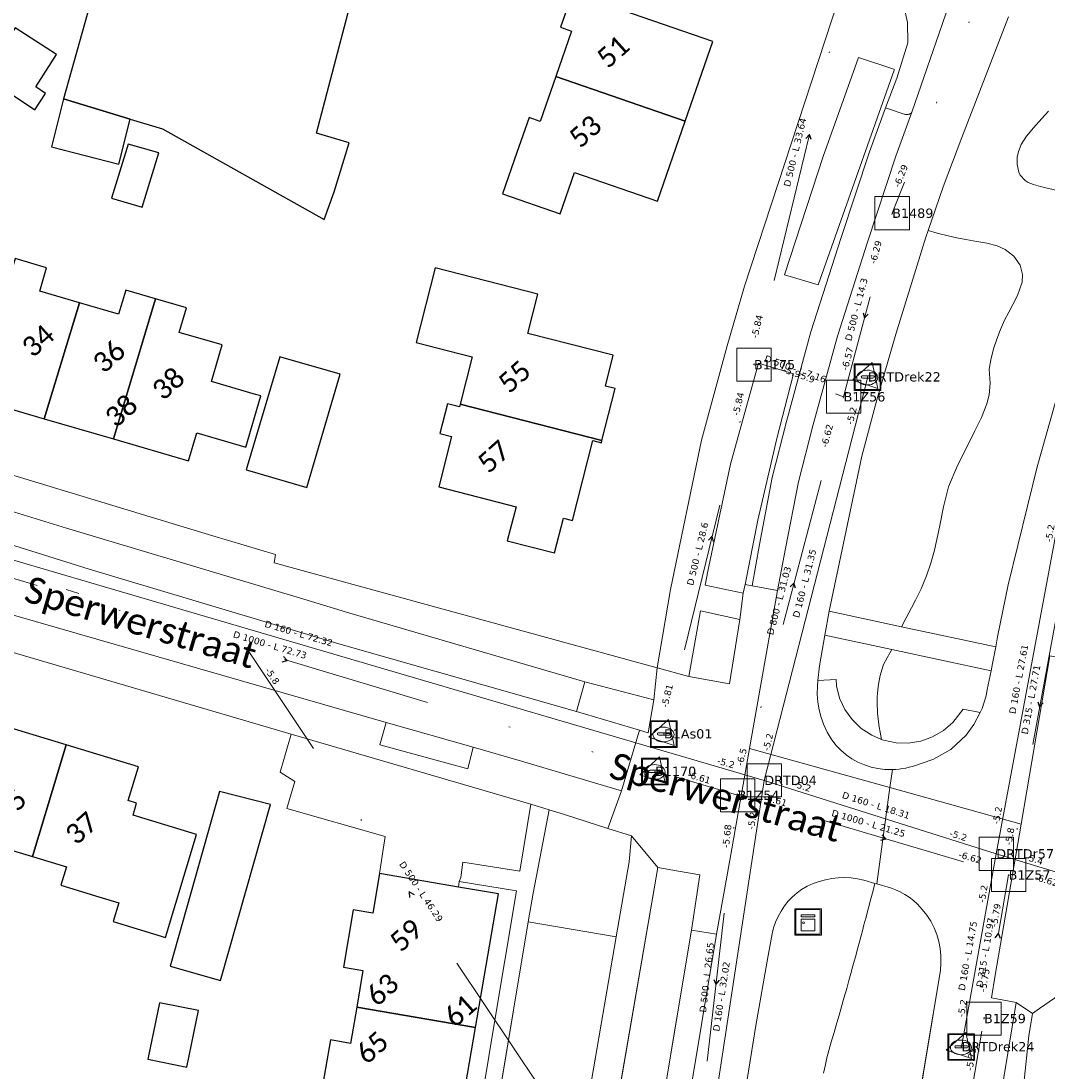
# Model space of a CAD drawing. Header units: metres. Extents: x 113074 to 114313, y 482627 to 483855.
# Tile 14 of 78: x 113518 to 113595, y 483137 to 483216. Entities that reach past the tile are written whole.
import ezdxf
from ezdxf.enums import TextEntityAlignment as Align

# ---------------------------------------------------------------- set-up
doc = ezdxf.new("R2010")
doc.units = ezdxf.units.M
doc.header["$MEASUREMENT"] = 0
doc.linetypes.add('DGN Style 2', pattern=[50.429501, 30.257701, -20.1718])
doc.linetypes.add('DGN Style 6', pattern=[30.473618, 0.016022, -6.408752, 11.215317, -6.408752, 0.016022, -6.408752])
for name, color, linetype, lineweight in [('BGT-Lijnen - BTD Groenvoorziening  gras- en kruidachtigen (v)', 94, 'Continuous', 13), ('BGT-Lijnen - BTD Groenvoorziening  heesters (v)', 94, 'Continuous', 13), ('BGT-Lijnen - BTD Groenvoorziening  planten (v)', 94, 'Continuous', 13), ('BGT-Lijnen - Huisnummer overig (t)', 252, 'Continuous', 13), ('BGT-Lijnen - IMKL   Bijzondere knoop (p)', 252, 'Continuous', 13), ('BGT-Lijnen - KST Openbare verlichtingskast (p)', 7, 'Continuous', 13), ('BGT-Lijnen - ORL Straatnaam (t)', 7, 'Continuous', 13), ('BGT-Lijnen - PND grondvlak pand (v_mv)', 1, 'Continuous', 13), ('BGT-Lijnen - WGD Parkeervlak (v)', 7, 'Continuous', 13), ('BGT-Lijnen - WGD Rijbaan - Lokale weg (v)', 7, 'Continuous', 13), ('BGT-Lijnen - WGD Rijbaan - Lokale weg verkeersdrempel (v)', 7, 'Continuous', 13), ('BGT-Lijnen - WGD Voetpad (v)', 7, 'Continuous', 13), ('Riolering - BOBs', 7, 'Continuous', 13), ('Riolering - Drainage', 254, 'Continuous', 13), ('Riolering - Gemengd riool', 7, 'Continuous', 13), ('Riolering - KNOOP_NUMMER', 7, 'Continuous', 13), ('Riolering - KNOOP_RIOOLPUT', 7, 'Continuous', 13), ('Riolering - Leidingtekst', 7, 'Continuous', 13), ('Riolering - Level 63', 7, 'Continuous', 13), ('Riolering - RIO-KNP', 4, 'Continuous', 13), ('Riolering - Stroomrichting', 7, 'Continuous', 13)]:
    doc.layers.add(name, color=color, linetype=linetype, lineweight=lineweight)
doc.styles.add('Style-Calibri', font='calibri.ttf')
doc.styles.add('Style-Verdana', font='verdana.ttf')

# ---------------------------------------------------------------- blocks, each defined once
blk = doc.blocks.new('IMKL Bijzondere knoop')
at = {"layer": 'BGT-Lijnen - IMKL   Bijzondere knoop (p)', "linetype": 'Continuous', "lineweight": 13}
for p, q in [((-38.9, 7.5), (39.1, 7.5)), ((-38.9, -8.8), (39.1, -8.8))]:
    blk.add_line(p, q, dxfattribs=at)
blk.add_arc((-40.4, -0.6), 8.3, 79.38185, 280.61815, dxfattribs=at)
at = {"layer": 'BGT-Lijnen - IMKL   Bijzondere knoop (p)', "linetype": 'Continuous', "lineweight": 13, "extrusion": (0, 0, -1)}
blk.add_arc((-41.2, -0.6), 8.42, 75.85377, 284.14623, dxfattribs=at)
at = {"layer": 'BGT-Lijnen - IMKL   Bijzondere knoop (p)', "linetype": 'Continuous', "lineweight": 13}
blk.add_ellipse((-3.6, -5.2), major_axis=(-79.3, -0.2), ratio=0.699465, dxfattribs=at)
for points in [[(-101.2, 97.8), (98.6, 97.8), (98.6, -102), (-101.2, -102)], [(-95, 91.6), (92.5, 91.6), (92.5, -95.9), (-95, -95.9)]]:
    blk.add_3dface(points, dxfattribs=at)
blk = doc.blocks.new('KST Openbare Verlichtingskast')
at = {"layer": 'BGT-Lijnen - KST Openbare verlichtingskast (p)', "color": 40, "lineweight": 13, "flags": 128}
for points in [[(-92.7, -87.4), (-92.7, 88.4)], [(-88.4, 92.7), (87.6, 92.7)], [(91.9, 88.4), (91.9, -87.4)], [(87.6, -91.7), (-88.4, -91.7)]]:
    blk.add_lwpolyline(points, dxfattribs=at)
at = {"layer": 'BGT-Lijnen - KST Openbare verlichtingskast (p)', "color": 40, "lineweight": 13}
blk.add_circle((-35.4, -6.8), 7.09, dxfattribs=at)
at = {"layer": 'BGT-Lijnen - KST Openbare verlichtingskast (p)', "color": 40, "lineweight": 13, "extrusion": (0, 0, -1)}
for centre, start, end in [((88.4, 88.4), 359.99996, 90.00004), ((-87.6, 88.4), 89.99996, 180.00004), ((88.4, -87.4), 269.99996, 0.00004), ((-87.6, -87.4), 179.99996, 270.00004)]:
    blk.add_arc(centre, 4.32, start, end, dxfattribs=at)
at = {"layer": 'BGT-Lijnen - KST Openbare verlichtingskast (p)', "color": 40, "lineweight": 13}
for points in [[(-100, 100), (100, 100), (100, -100), (-100, -100)], [(-52.4, 52.8), (49.9, 52.8), (49.9, 37.5), (-52.4, 37.5)], [(-52.4, 21.3), (49.9, 21.3), (49.9, -66.4), (-52.4, -66.4)]]:
    blk.add_3dface(points, dxfattribs=at)
blk = doc.blocks.new('CDE bijzonder')
at = {"layer": 'Riolering - RIO-KNP', "color": 172}
for p, q in [((-1.144, -0.257), (0.343, 1.081)), ((0.343, 1.081), (0.758, -0.876)), ((0.758, -0.876), (-1.144, -0.257))]:
    blk.add_line(p, q, dxfattribs=at)
blk.add_3dface([(-1.144, -0.257), (0.343, 1.081), (0.758, -0.876)], dxfattribs=at)
blk = doc.blocks.new('rioput')
at = {"layer": 'Riolering - Level 63', "linetype": 'Continuous', "lineweight": 13}
blk.add_3dface([(-1.293, 1.244), (1.292, 1.244), (1.292, -1.244), (-1.293, -1.244)], dxfattribs=at)

msp = doc.modelspace()

# ---------------------------------------------------------------- linework, layer by layer
at = {"layer": 'BGT-Lijnen - BTD Groenvoorziening  gras- en kruidachtigen (v)', "linetype": 'DGN Style 2', "lineweight": 13, "flags": 128}
for points in [[(113592.248, 483216.687), (113588.75, 483207.591), (113587.327, 483203.89)], [(113583.631, 483212.73), (113580.958, 483213.626), (113578.317, 483206.164)], [(113577.944, 483196.51), (113583.661, 483212.661)], [(113583.661, 483212.661), (113583.68, 483212.714), (113583.631, 483212.73)], [(113594.127, 483208.331), (113594.758, 483209.018), (113595.266, 483209.574)], [(113593.209, 483207.08), (113593.595, 483207.695), (113594.127, 483208.331)], [(113592.913, 483206.117), (113592.997, 483206.535), (113593.209, 483207.08)], [(113578.317, 483206.164), (113575.392, 483197.256), (113577.944, 483196.51)], [(113593.023, 483204.976), (113592.897, 483205.561), (113592.913, 483206.117)], [(113593.496, 483204.364), (113593.13, 483204.756), (113593.023, 483204.976)], [(113594.137, 483204.05), (113593.739, 483204.217), (113593.496, 483204.364)], [(113587.327, 483203.89), (113586.2, 483200.598), (113586.874, 483200.409)], [(113595.059, 483203.805), (113594.655, 483203.901), (113594.137, 483204.05)], [(113596.359, 483203.467), (113595.605, 483203.671), (113595.059, 483203.805)], [(113586.874, 483200.409), (113587.708, 483200.199), (113588.374, 483200.053)], [(113588.374, 483200.053), (113589.032, 483199.925), (113589.876, 483199.779)], [(113589.876, 483199.779), (113590.625, 483199.644), (113591.402, 483199.44)], [(113591.402, 483199.44), (113592.007, 483199.162), (113592.643, 483198.667)], [(113592.643, 483198.667), (113593.122, 483197.982), (113593.309, 483197.292)], [(113593.309, 483197.292), (113593.273, 483196.704), (113592.918, 483195.706)], [(113592.918, 483195.706), (113592.567, 483195.019), (113592.269, 483194.457)], [(113594.405, 483182.809), (113596.739, 483191.068), (113598.09, 483195.452)], [(113592.269, 483194.457), (113591.963, 483193.845), (113591.657, 483193.157)], [(113591.657, 483193.157), (113591.369, 483192.427), (113591.118, 483191.694)], [(113591.118, 483191.694), (113590.912, 483190.859), (113590.809, 483190.172)], [(113576.073, 483189.808), (113573.45, 483190.612), (113571.341, 483183.02)], [(113590.809, 483190.172), (113590.881, 483189.097), (113590.793, 483188.226)], [(113574.82, 483184.93), (113576.073, 483189.808)], [(113590.793, 483188.226), (113590.613, 483187.549), (113590.22, 483186.527)], [(113590.22, 483186.527), (113589.726, 483185.513), (113589.155, 483184.387)], [(113572.429, 483173.948), (113573.383, 483178.784), (113574.82, 483184.93)], [(113589.155, 483184.387), (113588.42, 483182.92), (113587.75, 483181.297)], [(113571.341, 483183.02), (113569.631, 483174.954), (113569.441, 483173.907)], [(113591.436, 483170), (113592.227, 483173.925), (113594.405, 483182.809)], [(113587.75, 483181.297), (113587.353, 483179.8), (113587.065, 483178.266)], [(113587.065, 483178.266), (113586.686, 483176.538), (113586.41, 483175.559)], [(113586.41, 483175.559), (113586.081, 483174.6), (113585.678, 483173.631)], [(113569.441, 483173.907), (113572.301, 483173.301), (113572.429, 483173.948)], [(113585.678, 483173.631), (113585.264, 483172.775), (113584.961, 483172.192)], [(113572.047, 483171.307), (113569.091, 483171.98), (113568.191, 483167.021)], [(113584.961, 483172.192), (113584.557, 483171.442), (113584.199, 483170.777)], [(113568.191, 483167.021), (113571.25, 483166.466), (113572.047, 483171.307)], [(113584.199, 483170.777), (113591.289, 483169.251), (113591.436, 483170)], [(113583.471, 483169.061), (113583.339, 483168.845), (113583.124, 483168.442)], [(113590.657, 483166.041), (113590.937, 483167.465), (113583.471, 483169.061)], [(113583.124, 483168.442), (113582.855, 483167.931), (113582.724, 483167.537)], [(113582.724, 483167.537), (113582.603, 483167.109), (113582.522, 483166.734)], [(113565.581, 483165.278), (113560.383, 483166.631), (113559.757, 483164.401)], [(113582.522, 483166.734), (113582.443, 483166.246), (113582.396, 483165.779)], [(113582.396, 483165.779), (113582.378, 483165.459), (113582.374, 483164.841)], [(113590.117, 483164.316), (113590.272, 483164.623), (113590.564, 483165.569)], [(113590.564, 483165.569), (113590.657, 483166.041)], [(113564.885, 483162.874), (113565.144, 483162.797), (113565.581, 483165.278)], [(113582.374, 483164.841), (113582.387, 483164.521), (113582.408, 483164.211)], [(113559.757, 483164.401), (113564.487, 483162.992), (113564.885, 483162.874)], [(113582.408, 483164.211), (113582.423, 483164.043), (113582.471, 483163.625)], [(113588.068, 483163.576), (113588.851, 483164.557), (113590.117, 483164.316)], [(113545.44, 483163.576), (113544.956, 483161.892), (113551.58, 483160.074)], [(113551.58, 483160.074), (113551.974, 483161.698), (113545.44, 483163.576)], [(113582.471, 483163.625), (113582.529, 483163.23), (113582.596, 483162.84)], [(113586.534, 483162.482), (113587.352, 483162.958), (113588.068, 483163.576)], [(113556.314, 483157.42), (113538.298, 483162.698), (113537.455, 483159.836)], [(113582.596, 483162.84), (113582.708, 483162.296), (113582.84, 483162.241)], [(113584.71, 483162.016), (113585.644, 483162.165), (113586.534, 483162.482)], [(113582.84, 483162.241), (113583.809, 483162.041), (113584.71, 483162.016)], [(113537.455, 483159.836), (113538.555, 483159.117), (113537.961, 483157.081)], [(113537.961, 483157.081), (113545.369, 483154.994), (113544.939, 483152.195)], [(113551.201, 483153.052), (113555.477, 483152.377), (113556.314, 483157.42)], [(113550.923, 483151.606), (113551.043, 483151.905), (113551.201, 483153.052)], [(113544.939, 483152.195), (113550.879, 483151.179), (113550.923, 483151.606)], [(113565.874, 483152.651), (113561.92, 483129.686), (113559.594, 483115.511)], [(113567.418, 483152.385), (113565.874, 483152.651)], [(113568.401, 483147.939), (113569.033, 483152.107), (113567.418, 483152.385)], [(113582.201, 483151.454), (113582.061, 483150.916), (113581.894, 483150.286)], [(113583.37, 483151.116), (113582.358, 483151.409), (113582.201, 483151.454)], [(113584.104, 483150.816), (113583.743, 483150.98), (113583.37, 483151.116)], [(113584.784, 483150.406), (113584.452, 483150.624), (113584.104, 483150.816)], [(113581.894, 483150.286), (113581.718, 483149.62), (113581.512, 483148.843)], [(113585.393, 483149.897), (113585.098, 483150.163), (113584.784, 483150.406)], [(113586.105, 483149.067), (113585.769, 483149.499), (113585.393, 483149.897)], [(113581.512, 483148.843), (113581.441, 483148.577), (113581.379, 483148.341)], [(113586.65, 483148.119), (113586.4, 483148.606), (113586.105, 483149.067)], [(113562.743, 483147.431), (113556.125, 483148.57), (113550.601, 483115.317)], [(113581.379, 483148.341), (113581.257, 483147.883), (113581.135, 483147.424)], [(113587.009, 483147.086), (113586.854, 483147.611), (113586.65, 483148.119)], [(113559.594, 483115.511), (113562.922, 483114.992), (113568.401, 483147.939)], [(113559.75, 483130.051), (113562.743, 483147.431)], [(113581.135, 483147.424), (113581.037, 483147.059), (113580.916, 483146.606)], [(113580.916, 483146.606), (113580.734, 483145.93), (113580.551, 483145.252)], [(113587.169, 483146.004), (113587.115, 483146.549), (113587.009, 483147.086)], [(113587.125, 483144.911), (113587.173, 483145.456), (113587.169, 483146.004)], [(113580.551, 483145.252), (113580.391, 483144.667), (113580.246, 483144.139)], [(113581.64, 483111.794), (113582.66, 483117.954), (113587.125, 483144.911)], [(113580.246, 483144.139), (113580.082, 483143.547), (113579.875, 483142.808)], [(113579.875, 483142.808), (113579.559, 483141.707), (113579.286, 483140.78)], [(113579.286, 483140.78), (113579.124, 483140.228), (113578.939, 483139.592)], [(113578.939, 483139.592), (113578.737, 483138.87), (113578.594, 483138.328)], [(113578.594, 483138.328), (113578.472, 483137.828), (113578.326, 483137.171)]]:
    msp.add_lwpolyline(points, dxfattribs=at)
at = {"layer": 'BGT-Lijnen - BTD Groenvoorziening  heesters (v)', "linetype": 'DGN Style 2', "lineweight": 13, "flags": 128}
for points in [[(113557.695, 483156.997), (113556.48, 483150.707), (113556.125, 483148.57)], [(113562.111, 483155.591), (113558.846, 483156.63), (113557.695, 483156.997)], [(113563.714, 483153.07), (113563.884, 483155.026), (113562.111, 483155.591)], [(113556.125, 483148.57), (113562.743, 483147.431), (113563.714, 483153.07)]]:
    msp.add_lwpolyline(points, dxfattribs=at)
at = {"layer": 'BGT-Lijnen - BTD Groenvoorziening  planten (v)', "linetype": 'DGN Style 2', "lineweight": 13, "flags": 128}
for points in [[(113595.266, 483209.574), (113594.758, 483209.018), (113594.127, 483208.331)], [(113594.127, 483208.331), (113593.595, 483207.695), (113593.209, 483207.08)], [(113593.209, 483207.08), (113592.997, 483206.535), (113592.913, 483206.117)], [(113592.913, 483206.117), (113592.897, 483205.561), (113593.023, 483204.976)], [(113593.023, 483204.976), (113593.13, 483204.756), (113593.496, 483204.364)], [(113593.496, 483204.364), (113593.739, 483204.217), (113594.137, 483204.05)], [(113594.137, 483204.05), (113594.655, 483203.901), (113595.059, 483203.805)], [(113595.059, 483203.805), (113595.605, 483203.671), (113596.359, 483203.467)], [(113586.2, 483200.598), (113586.025, 483200.085), (113583.767, 483192.803)], [(113587.708, 483200.199), (113586.874, 483200.409), (113586.2, 483200.598)], [(113589.032, 483199.925), (113588.374, 483200.053), (113587.708, 483200.199)], [(113590.625, 483199.644), (113589.876, 483199.779), (113589.032, 483199.925)], [(113592.007, 483199.162), (113591.402, 483199.44), (113590.625, 483199.644)], [(113593.122, 483197.982), (113592.643, 483198.667), (113592.007, 483199.162)], [(113593.273, 483196.704), (113593.309, 483197.292), (113593.122, 483197.982)], [(113592.567, 483195.019), (113592.918, 483195.706), (113593.273, 483196.704)], [(113591.963, 483193.845), (113592.269, 483194.457), (113592.567, 483195.019)], [(113591.369, 483192.427), (113591.657, 483193.157), (113591.963, 483193.845)], [(113583.767, 483192.803), (113582.337, 483187.862), (113581.228, 483183.623)], [(113590.912, 483190.859), (113591.118, 483191.694), (113591.369, 483192.427)], [(113590.881, 483189.097), (113590.809, 483190.172), (113590.912, 483190.859)], [(113590.613, 483187.549), (113590.793, 483188.226), (113590.881, 483189.097)], [(113589.726, 483185.513), (113590.22, 483186.527), (113590.613, 483187.549)], [(113588.42, 483182.92), (113589.155, 483184.387), (113589.726, 483185.513)], [(113581.228, 483183.623), (113578.769, 483171.946), (113584.197, 483170.777)], [(113587.353, 483179.8), (113587.75, 483181.297), (113588.42, 483182.92)], [(113586.686, 483176.538), (113587.065, 483178.266), (113587.353, 483179.8)], [(113586.081, 483174.6), (113586.41, 483175.559), (113586.686, 483176.538)], [(113585.264, 483172.775), (113585.678, 483173.631), (113586.081, 483174.6)], [(113584.557, 483171.442), (113584.961, 483172.192), (113585.264, 483172.775)], [(113584.197, 483170.777), (113584.199, 483170.777), (113584.557, 483171.442)], [(113583.471, 483169.061), (113578.442, 483170.136), (113578.13, 483168.403)], [(113583.124, 483168.442), (113583.339, 483168.845), (113583.471, 483169.061)], [(113578.13, 483168.403), (113578.028, 483167.837), (113577.919, 483166.724)], [(113582.724, 483167.537), (113582.855, 483167.931), (113583.124, 483168.442)], [(113582.522, 483166.734), (113582.603, 483167.109), (113582.724, 483167.537)], [(113577.919, 483166.724), (113579.282, 483166.813), (113579.314, 483166.325)], [(113579.314, 483166.325), (113579.548, 483165.408), (113579.946, 483164.552)], [(113582.396, 483165.779), (113582.443, 483166.246), (113582.522, 483166.734)], [(113582.387, 483164.521), (113582.374, 483164.841), (113582.378, 483165.459)], [(113582.378, 483165.459), (113582.396, 483165.779)], [(113579.946, 483164.552), (113580.496, 483163.781), (113581.177, 483163.125)], [(113582.423, 483164.043), (113582.408, 483164.211), (113582.387, 483164.521)], [(113582.529, 483163.23), (113582.471, 483163.625), (113582.423, 483164.043)], [(113581.177, 483163.125), (113581.967, 483162.606), (113582.708, 483162.296)], [(113582.708, 483162.296), (113582.596, 483162.84), (113582.529, 483163.23)], [(113577.555, 483151.436), (113577.113, 483151.235), (113576.688, 483151)], [(113578.479, 483151.729), (113578.011, 483151.6), (113577.555, 483151.436)], [(113579.438, 483151.871), (113578.956, 483151.819), (113578.479, 483151.729)], [(113580.408, 483151.86), (113579.924, 483151.885), (113579.438, 483151.871)], [(113581.364, 483151.696), (113580.889, 483151.797), (113580.408, 483151.86)], [(113582.061, 483150.916), (113582.201, 483151.454), (113581.364, 483151.696)], [(113576.002, 483150.447), (113575.683, 483150.114), (113575.394, 483149.754)], [(113576.688, 483151), (113576.35, 483150.751), (113576.002, 483150.447)], [(113581.718, 483149.62), (113581.894, 483150.286), (113582.061, 483150.916)], [(113575.394, 483149.754), (113575.137, 483149.37), (113574.915, 483148.965)], [(113574.915, 483148.965), (113574.729, 483148.543), (113574.581, 483148.105)], [(113581.379, 483148.341), (113581.441, 483148.577), (113581.512, 483148.843)], [(113581.512, 483148.843), (113581.718, 483149.62)], [(113574.581, 483148.105), (113574.472, 483147.657), (113574.164, 483146.025)], [(113581.135, 483147.424), (113581.257, 483147.883), (113581.379, 483148.341)], [(113580.916, 483146.606), (113581.037, 483147.059), (113581.135, 483147.424)], [(113580.551, 483145.252), (113580.734, 483145.93), (113580.916, 483146.606)], [(113574.164, 483146.025), (113573.237, 483140.753), (113569.792, 483119.213)], [(113580.246, 483144.139), (113580.391, 483144.667), (113580.551, 483145.252)], [(113579.875, 483142.808), (113580.082, 483143.547), (113580.246, 483144.139)], [(113579.286, 483140.78), (113579.559, 483141.707), (113579.875, 483142.808)], [(113578.939, 483139.592), (113579.124, 483140.228), (113579.286, 483140.78)], [(113578.594, 483138.328), (113578.737, 483138.87), (113578.939, 483139.592)], [(113578.326, 483137.171), (113578.472, 483137.828), (113578.594, 483138.328)]]:
    msp.add_lwpolyline(points, dxfattribs=at)
at = {"layer": 'BGT-Lijnen - ORL Straatnaam (t)', "linetype": 'Continuous', "lineweight": 13, "flags": 128}
msp.add_lwpolyline([(113521.366, 483173.566), (113522.321, 483173.269)], dxfattribs=at)
at = {"layer": 'BGT-Lijnen - PND grondvlak pand (v_mv)', "linetype": 'Continuous', "lineweight": 25, "flags": 128}
for points in [[(113540.196, 483207.916), (113542.689, 483217.471), (113548.575, 483236.865)], [(113524.046, 483220.781), (113523.969, 483220.544), (113521.17, 483210.502)], [(113570.006, 483214.826), (113559.443, 483218.488), (113558.547, 483215.902)], [(113520.624, 483213.846), (113517.522, 483215.852), (113515.152, 483212.257)], [(113558.547, 483215.902), (113559.384, 483215.612), (113558.197, 483212.188)], [(113558.197, 483212.188), (113567.923, 483208.817), (113570.006, 483214.826)], [(113519.808, 483210.909), (113519.074, 483211.407), (113520.624, 483213.846)], [(113567.923, 483208.817), (113558.197, 483212.188), (113557.023, 483208.801)], [(113515.938, 483211.716), (113519.005, 483209.692), (113519.808, 483210.909)], [(113526.172, 483208.979), (113521.17, 483210.502), (113520.249, 483206.891)], [(113521.17, 483210.502), (113526.172, 483208.979), (113528.607, 483208.238)], [(113520.249, 483206.891), (113525.31, 483205.6), (113526.172, 483208.979)], [(113557.023, 483208.801), (113556.182, 483209.092), (113555.273, 483206.47)], [(113528.607, 483208.238), (113540.759, 483201.426), (113541.512, 483203.513)], [(113565.84, 483202.807), (113567.923, 483208.817)], [(113541.512, 483203.513), (113542.652, 483207.205), (113540.196, 483207.916)], [(113526.02, 483207.102), (113524.776, 483203.038), (113527.08, 483202.365)], [(113527.08, 483202.365), (113528.323, 483206.434), (113526.02, 483207.102)], [(113555.273, 483206.47), (113554.19, 483203.347), (113558.521, 483201.846)], [(113558.521, 483201.846), (113559.603, 483204.969), (113565.84, 483202.807)], [(113519.89, 483197.798), (113517.53, 483198.488), (113514.897, 483189.598)], [(113522.362, 483195.148), (113519.371, 483196.021), (113519.89, 483197.798)], [(113549.117, 483197.793), (113547.678, 483192.164), (113551.008, 483191.313)], [(113556.094, 483192.845), (113556.854, 483195.816), (113549.117, 483197.793)], [(113528.088, 483195.45), (113525.838, 483196.107), (113525.306, 483194.288)], [(113519.695, 483186.429), (113524.916, 483184.904), (113528.088, 483195.45)], [(113525.306, 483194.288), (113522.362, 483195.148), (113519.695, 483186.429)], [(113519.695, 483186.429), (113522.362, 483195.148)], [(113528.088, 483195.45), (113524.916, 483184.904), (113530.557, 483183.256)], [(113529.866, 483192.93), (113530.404, 483194.773), (113528.088, 483195.45)], [(113532.651, 483190.424), (113533.106, 483191.983), (113529.866, 483192.93)], [(113562.513, 483191.204), (113556.094, 483192.845)], [(113537.672, 483191.019), (113537.428, 483191.09), (113534.906, 483182.592)], [(113539.464, 483181.255), (113541.966, 483189.771), (113537.672, 483191.019)], [(113551.008, 483191.313), (113551.909, 483191.082), (113550.997, 483187.515)], [(113562.666, 483188.696), (113561.921, 483188.887), (113562.513, 483191.204)], [(113532.301, 483189.227), (113532.651, 483190.424)], [(113514.897, 483189.598), (113514.421, 483187.969), (113519.695, 483186.429)], [(113535.997, 483188.147), (113535.602, 483188.262), (113532.301, 483189.227)], [(113550.997, 483187.515), (113561.667, 483184.789), (113562.666, 483188.696)], [(113534.447, 483184.422), (113534.872, 483184.298), (113535.997, 483188.147)], [(113550.949, 483187.327), (113550.046, 483187.557), (113549.472, 483185.311)], [(113561.667, 483184.789), (113550.997, 483187.515), (113550.949, 483187.327)], [(113530.557, 483183.256), (113531.177, 483185.377), (113534.447, 483184.422)], [(113549.472, 483185.311), (113550.352, 483185.086), (113549.383, 483181.297)], [(113558.764, 483178.938), (113559.45, 483178.763), (113560.99, 483184.79)], [(113560.99, 483184.79), (113561.626, 483184.627), (113561.667, 483184.789)], [(113534.906, 483182.592), (113535.167, 483182.516), (113539.464, 483181.255)], [(113549.383, 483181.297), (113555.204, 483179.809), (113554.548, 483177.244)], [(113554.548, 483177.244), (113558.099, 483176.336), (113558.764, 483178.938)], [(113521.369, 483161.872), (113516.051, 483163.482), (113513.062, 483153.624)], [(113516.219, 483154.26), (113518.835, 483153.468), (113521.369, 483161.872)], [(113526.789, 483160.231), (113521.369, 483161.872), (113518.835, 483153.468)], [(113526.021, 483157.695), (113526.789, 483160.231)], [(113536.738, 483157.404), (113532.894, 483158.367), (113529.182, 483145.235)], [(113526.387, 483156.591), (113526.662, 483157.501), (113526.021, 483157.695)], [(113529.182, 483145.235), (113532.961, 483144.132), (113536.738, 483157.404)], [(113528.825, 483147.39), (113531.173, 483155.142), (113526.387, 483156.591)], [(113518.835, 483153.468), (113521.372, 483152.7), (113520.951, 483151.31)], [(113544.939, 483152.195), (113544.428, 483149.203), (113542.961, 483149.454)], [(113553.882, 483150.665), (113550.879, 483151.179), (113544.939, 483152.195)], [(113520.951, 483151.31), (113523.817, 483150.443), (113525.311, 483149.991)], [(113552.164, 483140.618), (113553.882, 483150.665)], [(113525.311, 483149.991), (113524.884, 483148.584), (113528.825, 483147.39)], [(113542.961, 483149.454), (113542.222, 483145.137), (113543.685, 483144.887)], [(113543.685, 483144.887), (113543.215, 483142.136), (113552.164, 483140.618)], [(113531.302, 483141.878), (113528.373, 483142.475), (113527.507, 483138.227)], [(113527.507, 483138.227), (113530.436, 483137.63), (113531.302, 483141.878)], [(113552.164, 483140.618), (113543.215, 483142.136), (113542.749, 483139.412)], [(113541.599, 483132.447), (113550.509, 483130.935), (113552.164, 483140.618)], [(113542.749, 483139.412), (113541.236, 483139.671), (113540.498, 483135.353)]]:
    msp.add_lwpolyline(points, dxfattribs=at)
at = {"layer": 'BGT-Lijnen - WGD Parkeervlak (v)', "linetype": 'Continuous', "lineweight": 13, "flags": 128}
for points in [[(113583.065, 483209.799), (113583, 483209.821), (113581.796, 483206.523)], [(113584.525, 483209.322), (113584.479, 483209.33), (113583.065, 483209.799)], [(113583.784, 483206.195), (113584.988, 483209.493), (113584.955, 483209.46)], [(113584.618, 483209.318), (113584.571, 483209.318), (113584.525, 483209.322)], [(113584.71, 483209.331), (113584.664, 483209.323), (113584.618, 483209.318)], [(113584.799, 483209.359), (113584.755, 483209.343), (113584.71, 483209.331)], [(113584.881, 483209.403), (113584.841, 483209.379), (113584.799, 483209.359)], [(113584.955, 483209.46), (113584.92, 483209.43), (113584.881, 483209.403)], [(113581.796, 483206.523), (113579.656, 483200.058), (113577.389, 483192.974)], [(113579.377, 483192.646), (113581.644, 483199.73), (113583.784, 483206.195)], [(113577.389, 483192.974), (113575.552, 483186.214), (113574.473, 483182.003)], [(113577.54, 483185.886), (113579.377, 483192.646)], [(113575.466, 483176.649), (113576.461, 483181.675), (113577.54, 483185.886)], [(113574.473, 483182.003), (113573.527, 483176.968), (113572.977, 483173.848)], [(113521.387, 483178.183), (113516.832, 483179.602), (113516.113, 483177.295)], [(113542.699, 483171.795), (113539.248, 483172.841), (113521.387, 483178.183)], [(113516.113, 483177.295), (113523.084, 483175.116), (113538.687, 483170.442)], [(113572.977, 483173.848), (113574.873, 483173.499), (113575.466, 483176.649)], [(113559.757, 483164.401), (113560.383, 483166.631), (113542.699, 483171.795)], [(113538.687, 483170.442), (113541.868, 483169.492), (113559.757, 483164.401)], [(113568.401, 483147.939), (113562.922, 483114.992), (113561.776, 483108.103)], [(113564.814, 483114.687), (113570.293, 483147.634), (113568.401, 483147.939)]]:
    msp.add_lwpolyline(points, dxfattribs=at)
at = {"layer": 'BGT-Lijnen - WGD Rijbaan - Lokale weg (v)', "linetype": 'Continuous', "lineweight": 13, "flags": 128}
for points in [[(113591.188, 483227.284), (113589.378, 483222.215), (113584.988, 483209.493)], [(113587.327, 483203.89), (113588.75, 483207.591), (113592.248, 483216.687)], [(113584.988, 483209.493), (113583.784, 483206.195), (113581.644, 483199.73)], [(113586.025, 483200.085), (113586.2, 483200.598), (113587.327, 483203.89)], [(113581.644, 483199.73), (113579.377, 483192.646), (113577.54, 483185.886)], [(113582.337, 483187.862), (113583.767, 483192.803), (113586.025, 483200.085)], [(113598.09, 483195.452), (113596.739, 483191.068), (113594.405, 483182.809)], [(113578.769, 483171.946), (113581.228, 483183.623), (113582.337, 483187.862)], [(113577.54, 483185.886), (113576.461, 483181.675), (113575.466, 483176.649)], [(113594.405, 483182.809), (113592.227, 483173.925), (113591.436, 483170)], [(113523.084, 483175.116), (113516.113, 483177.295)], [(113575.466, 483176.649), (113574.873, 483173.499), (113572.774, 483161.619)], [(113541.868, 483169.492), (113538.687, 483170.442), (113523.084, 483175.116)], [(113512.762, 483172.971), (113545.44, 483163.576), (113551.974, 483161.698)], [(113578.13, 483168.403), (113578.442, 483170.136), (113578.769, 483171.946)], [(113564.487, 483162.992), (113559.757, 483164.401), (113541.868, 483169.492)], [(113591.436, 483170), (113591.289, 483169.251), (113591.043, 483168.004)], [(113577.919, 483166.724), (113578.028, 483167.837), (113578.13, 483168.403)], [(113591.043, 483168.004), (113590.937, 483167.465), (113590.657, 483166.041)], [(113593.195, 483155.908), (113593.624, 483158.422), (113595.358, 483168.579)], [(113577.904, 483165.102), (113577.862, 483165.695), (113577.877, 483166.289)], [(113577.877, 483166.289), (113577.919, 483166.724)], [(113590.657, 483166.041), (113590.564, 483165.569), (113590.272, 483164.623)], [(113578.152, 483163.94), (113578.001, 483164.515), (113577.904, 483165.102)], [(113578.613, 483162.845), (113578.357, 483163.382), (113578.152, 483163.94)], [(113590.272, 483164.623), (113590.117, 483164.316), (113589.656, 483163.406)], [(113589.656, 483163.406), (113589.06, 483162.601), (113587.904, 483161.537)], [(113562.042, 483158.744), (113563.131, 483158.421), (113564.487, 483162.992)], [(113579.271, 483161.856), (113578.919, 483162.335), (113578.613, 483162.845)], [(113551.974, 483161.698), (113555.602, 483160.655), (113562.042, 483158.744)], [(113583.333, 483158.666), (113572.774, 483161.619), (113571.286, 483153.201)], [(113572.774, 483161.619), (113583.333, 483158.666), (113583.515, 483160.022)], [(113580.035, 483161.135), (113579.635, 483161.477), (113579.271, 483161.856)], [(113587.904, 483161.537), (113586.557, 483160.783), (113585.034, 483160.257)], [(113580.925, 483160.579), (113580.466, 483160.835), (113580.035, 483161.135)], [(113581.908, 483160.208), (113581.407, 483160.369), (113580.925, 483160.579)], [(113582.947, 483160.035), (113582.423, 483160.097), (113581.908, 483160.208)], [(113583.488, 483160.021), (113583.474, 483160.021), (113582.947, 483160.035)], [(113583.515, 483160.022), (113583.333, 483158.666), (113593.195, 483155.908)], [(113583.515, 483160.022), (113583.501, 483160.022), (113583.488, 483160.021)], [(113584.027, 483160.056), (113583.772, 483160.034), (113583.515, 483160.022)], [(113584.535, 483160.135), (113584.282, 483160.09), (113584.027, 483160.056)], [(113585.034, 483160.257), (113584.786, 483160.19), (113584.535, 483160.135)], [(113582.201, 483151.454), (113582.358, 483151.409), (113583.333, 483158.666)], [(113583.333, 483158.666), (113582.358, 483151.409), (113583.37, 483151.116)], [(113591.255, 483144.549), (113593.195, 483155.908), (113583.333, 483158.666)], [(113571.286, 483153.201), (113570.293, 483147.634), (113564.814, 483114.687)], [(113576.35, 483150.751), (113576.688, 483151), (113577.113, 483151.235)], [(113577.113, 483151.235), (113577.555, 483151.436), (113578.011, 483151.6)], [(113578.011, 483151.6), (113578.479, 483151.729), (113578.956, 483151.819)], [(113578.956, 483151.819), (113579.438, 483151.871), (113579.924, 483151.885)], [(113579.924, 483151.885), (113580.408, 483151.86), (113580.889, 483151.797)], [(113580.889, 483151.797), (113581.364, 483151.696), (113582.201, 483151.454)], [(113575.683, 483150.114), (113576.002, 483150.447), (113576.35, 483150.751)], [(113583.37, 483151.116), (113583.743, 483150.98), (113584.104, 483150.816)], [(113584.104, 483150.816), (113584.452, 483150.624), (113584.784, 483150.406)], [(113575.137, 483149.37), (113575.394, 483149.754), (113575.683, 483150.114)], [(113584.784, 483150.406), (113585.098, 483150.163), (113585.393, 483149.897)], [(113585.393, 483149.897), (113585.769, 483149.499), (113586.105, 483149.067)], [(113574.729, 483148.543), (113574.915, 483148.965), (113575.137, 483149.37)], [(113586.105, 483149.067), (113586.4, 483148.606), (113586.65, 483148.119)], [(113574.472, 483147.657), (113574.581, 483148.105), (113574.729, 483148.543)], [(113586.65, 483148.119), (113586.854, 483147.611), (113587.009, 483147.086)], [(113573.237, 483140.753), (113574.164, 483146.025), (113574.472, 483147.657)], [(113587.009, 483147.086), (113587.115, 483146.549), (113587.169, 483146.004)], [(113587.169, 483146.004), (113587.173, 483145.456), (113587.125, 483144.911)], [(113587.125, 483144.911), (113582.66, 483117.954), (113581.64, 483111.794)], [(113592.82, 483142.499), (113590.965, 483142.85), (113591.255, 483144.549)], [(113582.625, 483080.697), (113589.114, 483119.918), (113592.82, 483142.499)], [(113568.783, 483112.901), (113569.792, 483119.213), (113573.237, 483140.753)]]:
    msp.add_lwpolyline(points, dxfattribs=at)
at = {"layer": 'BGT-Lijnen - WGD Rijbaan - Lokale weg verkeersdrempel (v)', "linetype": 'Continuous', "lineweight": 13, "flags": 128}
for points in [[(113584.955, 483209.46), (113584.988, 483209.493), (113589.378, 483222.215)], [(113583.742, 483218.385), (113584.373, 483217.512), (113584.651, 483216.244)], [(113584.651, 483216.244), (113584.668, 483214.714), (113583.841, 483212.053)], [(113583.841, 483212.053), (113583, 483209.821), (113583.065, 483209.799)], [(113583.065, 483209.799), (113584.479, 483209.33), (113584.525, 483209.322)], [(113584.525, 483209.322), (113584.571, 483209.318), (113584.618, 483209.318)], [(113584.618, 483209.318), (113584.664, 483209.323), (113584.71, 483209.331)], [(113584.71, 483209.331), (113584.755, 483209.343), (113584.799, 483209.359)], [(113584.799, 483209.359), (113584.841, 483209.379), (113584.881, 483209.403)], [(113584.881, 483209.403), (113584.92, 483209.43), (113584.955, 483209.46)], [(113572.977, 483173.848), (113572.429, 483173.948), (113572.301, 483173.301)], [(113572.774, 483161.619), (113574.873, 483173.499), (113572.977, 483173.848)], [(113572.301, 483173.301), (113572.047, 483171.307), (113571.25, 483166.466)], [(113597.233, 483168.221), (113595.358, 483168.579), (113593.624, 483158.422)], [(113565.808, 483167.687), (113565.581, 483165.278), (113565.144, 483162.797)], [(113571.25, 483166.466), (113568.191, 483167.021), (113565.808, 483167.687)], [(113564.487, 483162.992), (113563.131, 483158.421), (113562.111, 483155.591)], [(113565.144, 483162.797), (113564.885, 483162.874), (113564.487, 483162.992)], [(113570.293, 483147.634), (113571.286, 483153.201), (113572.774, 483161.619)], [(113593.624, 483158.422), (113593.195, 483155.908), (113591.255, 483144.549)], [(113562.111, 483155.591), (113563.884, 483155.026), (113565.874, 483152.651)], [(113565.874, 483152.651), (113567.418, 483152.385), (113569.033, 483152.107)], [(113569.033, 483152.107), (113568.401, 483147.939), (113570.293, 483147.634)], [(113594.585, 483142.036), (113599.092, 483145.154), (113599.49, 483147.414)], [(113591.255, 483144.549), (113590.965, 483142.85), (113592.82, 483142.499)], [(113592.82, 483142.499), (113594.045, 483141.662), (113594.585, 483142.036)]]:
    msp.add_lwpolyline(points, dxfattribs=at)
at = {"layer": 'BGT-Lijnen - WGD Voetpad (v)', "linetype": 'Continuous', "lineweight": 13, "flags": 128}
for points in [[(113579.969, 483219.532), (113572.379, 483196.406), (113571.094, 483191.925)], [(113584.668, 483214.714), (113584.651, 483216.244), (113584.373, 483217.512)], [(113583, 483209.821), (113583.841, 483212.053), (113584.668, 483214.714)], [(113575.392, 483197.256), (113578.317, 483206.164), (113580.958, 483213.626)], [(113580.958, 483213.626), (113583.631, 483212.73), (113583.68, 483212.714)], [(113583.68, 483212.714), (113583.661, 483212.661), (113577.944, 483196.51)], [(113579.656, 483200.058), (113581.796, 483206.523), (113583, 483209.821)], [(113575.552, 483186.214), (113577.389, 483192.974), (113579.656, 483200.058)], [(113577.944, 483196.51), (113575.392, 483197.256)], [(113571.094, 483191.925), (113569.167, 483184.819), (113566.82, 483173.573)], [(113569.631, 483174.954), (113571.341, 483183.02), (113573.45, 483190.612)], [(113573.45, 483190.612), (113576.073, 483189.808), (113574.82, 483184.93)], [(113573.527, 483176.968), (113574.473, 483182.003), (113575.552, 483186.214)], [(113574.82, 483184.93), (113573.383, 483178.784), (113572.429, 483173.948)], [(113532.404, 483177.624), (113532.402, 483177.619), (113510.114, 483184.355)], [(113510.42, 483181.599), (113516.832, 483179.602), (113521.387, 483178.183)], [(113521.387, 483178.183), (113539.248, 483172.841), (113542.699, 483171.795)], [(113533.572, 483177.267), (113533.573, 483177.271), (113532.404, 483177.624)], [(113537.017, 483175.575), (113537.119, 483176.2), (113533.572, 483177.267)], [(113572.429, 483173.948), (113572.977, 483173.848), (113573.527, 483176.968)], [(113565.581, 483165.278), (113565.808, 483167.687), (113537.017, 483175.575)], [(113572.301, 483173.301), (113569.441, 483173.907), (113569.631, 483174.954)], [(113566.82, 483173.573), (113565.808, 483167.687), (113568.191, 483167.021)], [(113545.44, 483163.576), (113512.762, 483172.971), (113512.25, 483171.191)], [(113572.047, 483171.307), (113572.301, 483173.301)], [(113542.699, 483171.795), (113560.383, 483166.631), (113565.581, 483165.278)], [(113568.191, 483167.021), (113569.091, 483171.98), (113572.047, 483171.307)], [(113578.769, 483171.946), (113578.442, 483170.136), (113583.471, 483169.061)], [(113584.199, 483170.777), (113584.197, 483170.777), (113578.769, 483171.946)], [(113591.043, 483168.004), (113591.289, 483169.251), (113584.199, 483170.777)], [(113516.321, 483169.137), (113538.298, 483162.698), (113556.314, 483157.42)], [(113583.471, 483169.061), (113590.937, 483167.465), (113591.043, 483168.004)], [(113577.877, 483166.289), (113577.862, 483165.695), (113577.904, 483165.102)], [(113579.282, 483166.813), (113577.919, 483166.724), (113577.877, 483166.289)], [(113579.548, 483165.408), (113579.314, 483166.325), (113579.282, 483166.813)], [(113577.904, 483165.102), (113578.001, 483164.515), (113578.152, 483163.94)], [(113580.496, 483163.781), (113579.946, 483164.552), (113579.548, 483165.408)], [(113578.152, 483163.94), (113578.357, 483163.382), (113578.613, 483162.845)], [(113590.117, 483164.316), (113588.851, 483164.557), (113588.068, 483163.576)], [(113589.656, 483163.406), (113590.117, 483164.316)], [(113551.58, 483160.074), (113544.956, 483161.892), (113545.44, 483163.576)], [(113581.967, 483162.606), (113581.177, 483163.125), (113580.496, 483163.781)], [(113588.068, 483163.576), (113587.352, 483162.958), (113586.534, 483162.482)], [(113587.904, 483161.537), (113589.06, 483162.601), (113589.656, 483163.406)], [(113578.613, 483162.845), (113578.919, 483162.335), (113579.271, 483161.856)], [(113582.84, 483162.241), (113582.708, 483162.296), (113581.967, 483162.606)], [(113586.534, 483162.482), (113585.644, 483162.165), (113584.71, 483162.016)], [(113555.602, 483160.655), (113551.974, 483161.698), (113551.58, 483160.074)], [(113579.271, 483161.856), (113579.635, 483161.477), (113580.035, 483161.135)], [(113584.71, 483162.016), (113583.809, 483162.041), (113582.84, 483162.241)], [(113585.034, 483160.257), (113586.557, 483160.783), (113587.904, 483161.537)], [(113580.035, 483161.135), (113580.466, 483160.835), (113580.925, 483160.579)], [(113563.131, 483158.421), (113562.042, 483158.744), (113555.602, 483160.655)], [(113580.925, 483160.579), (113581.407, 483160.369), (113581.908, 483160.208)], [(113581.908, 483160.208), (113582.423, 483160.097), (113582.947, 483160.035)], [(113582.947, 483160.035), (113583.474, 483160.021), (113583.488, 483160.021)], [(113583.488, 483160.021), (113583.501, 483160.022), (113583.515, 483160.022)], [(113583.515, 483160.022), (113583.772, 483160.034), (113584.027, 483160.056)], [(113584.027, 483160.056), (113584.282, 483160.09), (113584.535, 483160.135)], [(113584.535, 483160.135), (113584.786, 483160.19), (113585.034, 483160.257)], [(113558.846, 483156.63), (113562.111, 483155.591), (113563.131, 483158.421)], [(113557.695, 483156.997), (113556.314, 483157.42), (113555.477, 483152.377)], [(113556.125, 483148.57), (113556.48, 483150.707), (113557.695, 483156.997)], [(113556.314, 483157.42), (113557.695, 483156.997), (113558.846, 483156.63)], [(113565.874, 483152.651), (113563.884, 483155.026), (113563.714, 483153.07)], [(113555.477, 483152.377), (113551.201, 483153.052), (113551.043, 483151.905)], [(113563.714, 483153.07), (113562.743, 483147.431), (113559.75, 483130.051)], [(113559.594, 483115.511), (113561.92, 483129.686), (113565.874, 483152.651)], [(113551.043, 483151.905), (113550.923, 483151.606), (113555.231, 483150.896)], [(113555.231, 483150.896), (113553.49, 483140.41), (113551.87, 483130.654)], [(113551.837, 483115.135), (113550.601, 483115.317), (113556.125, 483148.57)], [(113594.045, 483141.662), (113592.82, 483142.499), (113589.114, 483119.918)], [(113593.237, 483134.704), (113593.779, 483139.979), (113594.045, 483141.662)]]:
    msp.add_lwpolyline(points, dxfattribs=at)
at = {"layer": 'Riolering - Drainage', "linetype": 'Continuous', "lineweight": 13, "flags": 128}
for points in [[(113573.88, 483159.21), (113581.66, 483189.58)], [(113591.33, 483153.68), (113596.38, 483180.82)], [(113504.49, 483179.57), (113573.88, 483159.21)], [(113573.88, 483159.21), (113569.06, 483127.55)], [(113573.88, 483159.21), (113591.33, 483153.68)], [(113591.33, 483153.68), (113588.71, 483139.16)], [(113591.33, 483153.68), (113631.8, 483141.35)]]:
    msp.add_lwpolyline(points, dxfattribs=at)
at = {"layer": 'Riolering - Gemengd riool', "color": 94, "linetype": 'DGN Style 6', "lineweight": 13, "flags": 128}
for points in [[(113598.3, 483238.7), (113583.5, 483201.9)], [(113573.1, 483190.5), (113581, 483223.2)], [(113583.5, 483201.9), (113579.84, 483188.08)], [(113566.33, 483162.71), (113573.1, 483190.5)], [(113573.1, 483190.5), (113579.84, 483188.08)], [(113579.84, 483188.08), (113571.87, 483158.09)], [(113502.2, 483178.95), (113571.87, 483158.09)], [(113597.29, 483179.34), (113592.26, 483152.09)], [(113560.6, 483130.7), (113534.9, 483169.2)], [(113568.84, 483131.61), (113571.87, 483158.09)], [(113571.87, 483158.09), (113592.26, 483152.09)], [(113590.41, 483141.28), (113592.26, 483152.09)], [(113592.26, 483152.09), (113633.34, 483139.66)], [(113587.3, 483122.85), (113590.41, 483141.28)]]:
    msp.add_lwpolyline(points, dxfattribs=at)
at = {"layer": 'Riolering - KNOOP_RIOOLPUT', "color": 7, "linetype": 'Continuous', "lineweight": 13}
for p in [(113583.5, 483201.9), (113573.1, 483190.5), (113581.66, 483189.58), (113579.84, 483188.08), (113566.33, 483162.71), (113565.66, 483159.89), (113573.88, 483159.21), (113571.87, 483158.09), (113591.33, 483153.68), (113592.26, 483152.09), (113590.41, 483141.28), (113588.71, 483139.16)]:
    msp.add_point(p, dxfattribs=at)
at = {"layer": 'Riolering - Stroomrichting', "color": 30, "linetype": 'Continuous', "lineweight": 25, "flags": 128}
for points in [[(113577.009, 483207.532), (113577.285, 483207.822)], [(113577.398, 483207.438), (113577.285, 483207.822)], [(113581.309, 483194.409), (113581.414, 483194.023)], [(113581.696, 483194.307), (113581.414, 483194.023)], [(113569.676, 483177.288), (113569.952, 483177.577)], [(113570.064, 483177.193), (113569.952, 483177.577)], [(113575.83, 483173.768), (113576.112, 483174.051)], [(113576.216, 483173.665), (113576.112, 483174.051)], [(113537.604, 483168.141), (113537.993, 483168.233)], [(113537.719, 483168.524), (113537.993, 483168.233)], [(113594.459, 483165.109), (113594.593, 483164.732)], [(113594.853, 483165.036), (113594.593, 483164.732)], [(113582.635, 483154.714), (113583.024, 483154.808)], [(113582.748, 483155.097), (113583.024, 483154.808)], [(113547.554, 483150.605), (113547.195, 483150.782)], [(113547.221, 483150.383), (113547.195, 483150.782)], [(113591.248, 483147.363), (113591.504, 483147.671)], [(113591.643, 483147.296), (113591.504, 483147.671)], [(113570.082, 483144.223), (113570.241, 483143.856)], [(113570.479, 483144.178), (113570.241, 483143.856)]]:
    msp.add_lwpolyline(points, dxfattribs=at)

# ---------------------------------------------------------------- block references
at = {"layer": 'BGT-Lijnen - IMKL   Bijzondere knoop (p)', "linetype": 'Continuous', "lineweight": 13, "xscale": 0.0100096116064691, "yscale": 0.0100096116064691}
for p in [(113581.66, 483189.58), (113566.33, 483162.71), (113565.66, 483159.89), (113588.71, 483139.16)]:
    msp.add_blockref('IMKL Bijzondere knoop', p, dxfattribs=at)
at = {"layer": 'BGT-Lijnen - KST Openbare verlichtingskast (p)', "color": 1, "linetype": 'Continuous', "lineweight": 13, "xscale": 0.01, "yscale": 0.01}
msp.add_blockref('KST Openbare Verlichtingskast', (113577.175, 483148.549), dxfattribs=at)
at = {"layer": 'Riolering - Level 63', "linetype": 'Continuous', "lineweight": 13}
for p in [(113583.5, 483201.9), (113573.1, 483190.5), (113579.84, 483188.08), (113573.88, 483159.21), (113571.87, 483158.09), (113591.33, 483153.68), (113592.26, 483152.09), (113590.41, 483141.28)]:
    msp.add_blockref('rioput', p, dxfattribs=at)
at = {"layer": 'Riolering - RIO-KNP', "color": 172}
for p in [(113581.66, 483189.58), (113566.33, 483162.71), (113565.66, 483159.89), (113588.71, 483139.16)]:
    msp.add_blockref('CDE bijzonder', p, dxfattribs=at)

# ---------------------------------------------------------------- texts
at = {"layer": 'BGT-Lijnen - Huisnummer overig (t)', "linetype": 'Continuous', "lineweight": 13, "style": 'Style-Calibri'}
for s, p in [('51', (113562.494, 483214.07)), ('53', (113560.409, 483208.067)), ('34', (113519.24, 483192.304)), ('36', (113524.579, 483191.117)), ('36', (113524.579, 483191.117)), ('55', (113555.073, 483189.603)), ('38', (113529.042, 483189.074)), ('38', (113529.042, 483189.074)), ('38', (113525.499, 483187.027)), ('57', (113553.52, 483183.587)), ('35', (113517.152, 483157.356)), ('37', (113522.51, 483155.614)), ('59', (113546.919, 483147.553)), ('63', (113545.144, 483143.471)), ('61', (113550.998, 483141.881)), ('65', (113544.374, 483139.11))]:
    msp.add_text(s, height=1.5, rotation=41.85, dxfattribs=at).set_placement(p, align=Align.MIDDLE_CENTER)
at = {"layer": 'BGT-Lijnen - ORL Straatnaam (t)', "color": 7, "linetype": 'Continuous', "lineweight": 13, "style": 'Style-Calibri'}
for rotation, p in [(343.40456, (113526.976, 483171.114)), (344.13277, (113571, 483157.945))]:
    msp.add_text('Sperwerstraat', height=2, rotation=rotation, dxfattribs=at).set_placement(p, align=Align.MIDDLE_CENTER)
at = {"layer": 'Riolering - BOBs', "color": 7, "linetype": 'Continuous', "lineweight": 13, "style": 'Style-Verdana'}
for s, rotation, p in [('-6.29', 68.08422, (113584.377, 483204.618)), ('-6.29', 75.16456, (113582.5, 483198.905)), ('-5.84', 76.42236, (113573.575, 483193.319)), ('-6.57', 75.16456, (113580.376, 483190.885)), ('-5.9', 340.24694, (113575.866, 483189.719)), ('-5.9', 340.24694, (113576.959, 483189.327)), ('-5.84', 76.31816, (113572.161, 483187.489)), ('-5.2', 75.62679, (113580.689, 483186.595)), ('-6.62', 75.12302, (113578.837, 483185.086)), ('-5.2', 79.45689, (113595.61, 483177.777)), ('-5.8', 303.72582, (113536.659, 483166.925)), ('-5.81', 76.31816, (113566.808, 483165.517)), ('-5.2', 75.62679, (113574.398, 483162.038)), ('-6.5', 75.12302, (113572.413, 483160.911)), ('-5.2', 343.64926, (113570.93, 483160.284)), ('-6.61', 343.33643, (113568.9, 483159.188)), ('-5.2', 342.42123, (113576.674, 483158.535)), ('-6.61', 343.60803, (113574.651, 483157.48)), ('-5.2', 81.34315, (113573.21, 483156.143)), ('-5.2', 79.45689, (113591.658, 483156.536)), ('-5.68', 83.48264, (113571.313, 483154.983)), ('-5.2', 342.42123, (113588.405, 483154.817)), ('-5.8', 79.54399, (113592.585, 483154.947)), ('-6.62', 343.60803, (113589.293, 483153.171)), ('-5.4', 343.05104, (113594.135, 483153.035)), ('-6.62', 343.17317, (113595.045, 483151.456)), ('-5.2', 79.77714, (113590.577, 483150.633)), ('-5.79', 80.29744, (113591.531, 483149.017)), ('-5.75', 80.29744, (113590.693, 483144.12)), ('-5.2', 79.77714, (113589.023, 483142.018)), ('-5.75', 80.41522, (113589.688, 483138.205))]:
    msp.add_text(s, height=0.5, rotation=rotation, dxfattribs=at).set_placement(p, align=Align.CENTER)
at = {"layer": 'Riolering - KNOOP_NUMMER', "color": 7, "linetype": 'Continuous', "lineweight": 13, "style": 'Style-Verdana'}
for s, p in [('B1489', (113583.5, 483201.9)), ('B1175', (113573.1, 483190.5)), ('DRTDrek22', (113581.66, 483189.58)), ('B1Z56', (113579.84, 483188.08)), ('B1As01', (113566.33, 483162.71)), ('B1170', (113565.66, 483159.89)), ('DRTD04', (113573.88, 483159.21)), ('B1Z54', (113571.87, 483158.09)), ('DRTDr57', (113591.33, 483153.68)), ('B1Z57', (113592.26, 483152.09)), ('B1Z59', (113590.41, 483141.28)), ('DRTDrek24', (113588.71, 483139.16))]:
    msp.add_text(s, height=0.7, dxfattribs=at).set_placement(p, align=Align.MIDDLE_LEFT)
at = {"layer": 'Riolering - Leidingtekst', "color": 7, "linetype": 'Continuous', "lineweight": 13, "style": 'Style-Verdana'}
for s, rotation, p in [('D 500 - L 33.64', 76.41815, (113576.433, 483206.424)), ('D 500 - L 14.3', 75.16668, (113581.047, 483194.59)), ('D 500 - L 7.16', 340.2493, (113576.129, 483189.944)), ('D 500 - L 28.6', 76.3087, (113569.101, 483176.197)), ('D 160 - L 31.35', 75.63132, (113577.146, 483173.973)), ('D 800 - L 31.03', 75.11735, (113575.227, 483172.667)), ('D 160 - L 72.32', 343.64757, (113538.786, 483170.028)), ('D 1000 - L 72.73', 343.33169, (113536.619, 483169.166)), ('D 160 - L 27.61', 79.45939, (113593.259, 483166.78)), ('D 315 - L 27.71', 79.54165, (113594.18, 483165.244)), ('D 160 - L 18.31', 342.41631, (113582.211, 483157.094)), ('D 1000 - L 21.25', 343.60285, (113581.647, 483155.734)), ('D 500 - L 46.29', 303.7244, (113547.853, 483150.696)), ('D 160 - L 14.75', 79.77157, (113589.428, 483145.954)), ('D 315 - L 10.97', 80.2886, (113590.747, 483146.215)), ('D 500 - L 26.65', 83.47227, (113569.794, 483144.346)), ('D 160 - L 32.02', 81.34361, (113570.891, 483142.899))]:
    msp.add_text(s, height=0.5, rotation=rotation, dxfattribs=at).set_placement(p, align=Align.CENTER)

doc.saveas('drawing.dxf')
